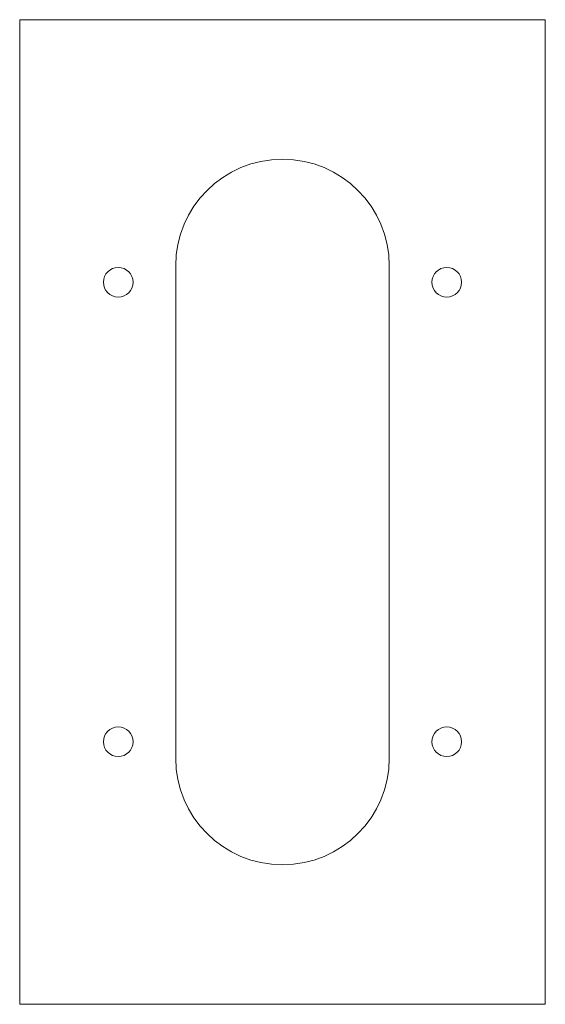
# Model space of a CAD drawing. Header units: millimetres. Extents: x -40 to 40, y -75 to 75.
import ezdxf

# ---------------------------------------------------------------- set-up
doc = ezdxf.new("R2010")
doc.units = ezdxf.units.MM

msp = doc.modelspace()

# ---------------------------------------------------------------- linework, layer by layer
at = {"color": 7, "linetype": 'Continuous', "lineweight": 15}
for p, q in [((-40, 75), (-40, -75)), ((40, 75), (-40, 75)), ((40, -75), (40, 75)), ((-16.25, 37.5), (-16.25, -37.5)), ((16.25, -37.5), (16.25, 37.5)), ((-40, -75), (40, -75))]:
    msp.add_line(p, q, dxfattribs=at)
for centre in [(-25, 35), (25, 35), (-25, -35), (25, -35)]:
    msp.add_circle(centre, 2.25, dxfattribs=at)
for centre, start, end in [((0, 37.5), 0, 180), ((0, -37.5), 180, 0)]:
    msp.add_arc(centre, 16.25, start, end, dxfattribs=at)

doc.saveas('drawing.dxf')
